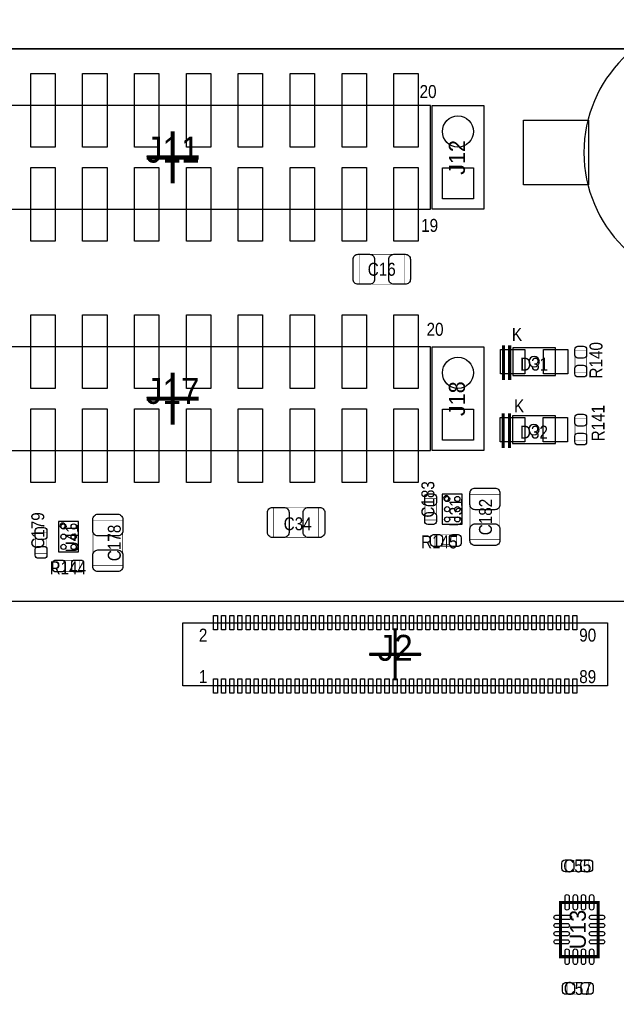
# Model space of a CAD drawing. Extents: x 0 to 170, y -5 to 121.
# Tile 11 of 13: x 94 to 123, y 73 to 121. Entities that reach past the tile are written whole.
import ezdxf
from ezdxf.enums import TextEntityAlignment as Align

# ---------------------------------------------------------------- set-up
doc = ezdxf.new("R2010")
doc.units = 0
for name, color, linetype in [('BG_OUTLINE', 3, 'CONTINUOUS'), ('PG_ASSEMBLY_TOP', 140, 'CONTINUOUS'), ('PG_BODY_CENTER', 211, 'CONTINUOUS'), ('PIN_TOP', 160, 'CONTINUOUS'), ('RD_ASSEMBLY_TOP', 140, 'CONTINUOUS')]:
    doc.layers.add(name, color=color, linetype=linetype)

msp = doc.modelspace()

# ---------------------------------------------------------------- linework, layer by layer
at = {"layer": 'BG_OUTLINE'}
msp.add_lwpolyline([(169.926, 0), (169.926, 39.77386), (164.5158, 39.77386, -0.414214), (163.5252, 40.76446), (163.5252, 44.26966, -0.406818), (164.5158, 45.28566), (169.926, 45.28566), (169.926, 70.5358), (164.5158, 70.5358, -0.414214), (163.5252, 71.5264), (163.5252, 75.0316, -0.406818), (164.5158, 76.0476), (169.926, 76.0476), (169.926, 119.888), (17.526, 119.888), (0, 119.888), (0, 0)], format="xyb", close=True, dxfattribs=at)
msp.add_lwpolyline([(17.526, 119.888), (169.926, 119.888)], dxfattribs=at)
at = {"layer": 'PG_ASSEMBLY_TOP'}
msp.add_lwpolyline([(134.31266, 114.819176, 1), (121.30786, 114.819176, 1), (134.31266, 114.819176)], format="xyb", dxfattribs=at)
for points in [[(88.5444, 112.0394), (113.792, 112.0394), (113.792, 117.1194), (88.5444, 117.1194), (88.5444, 112.0394)], [(88.5444, 100.2284), (113.792, 100.2284), (113.792, 105.3084), (88.5444, 105.3084), (88.5444, 100.2284)], [(114.369342, 96.6216), (115.349274, 96.6216), (115.349274, 98.101404), (114.369342, 98.101404), (114.369342, 96.6216)], [(95.58147, 95.2754), (96.561402, 95.2754), (96.561402, 96.755204), (95.58147, 96.755204), (95.58147, 95.2754)], [(101.664262, 91.793568), (122.460512, 91.793568), (122.460512, 88.720168), (101.664262, 88.720168), (101.664262, 91.793568)]]:
    msp.add_lwpolyline(points, dxfattribs=at)
for points in [[(116.4082, 112.0394), (113.8682, 112.0394), (113.8682, 117.1194), (116.4082, 117.1194)], [(116.4082, 100.2284), (113.8682, 100.2284), (113.8682, 105.3084), (116.4082, 105.3084)], [(117.819424, 103.907844), (119.919496, 103.907844), (119.919496, 105.2576), (117.819424, 105.2576)], [(117.807994, 100.580444), (119.908066, 100.580444), (119.908066, 101.9302), (117.807994, 101.9302)], [(61.311282, 92.837), (61.311282, 41.77411), (65.248282, 37.83711), (125.3744, 37.83711), (129.3114, 41.77411), (129.3114, 92.837)]]:
    msp.add_lwpolyline(points, close=True, dxfattribs=at)
for points, const_width in [([(110.304326, 108.37418), (110.304326, 109.834172), (112.504474, 109.834172), (112.504474, 108.37418), (110.304326, 108.37418)], 0.024892), ([(117.369336, 105.382822), (117.369336, 103.6828)], 0.150114), ([(117.669564, 105.382822), (117.669564, 103.6828)], 0.150114), ([(120.86844, 105.11282), (121.428256, 105.11282), (121.428256, 104.052624), (120.86844, 104.052624), (120.86844, 105.11282)], 0.024892), ([(117.357906, 102.055422), (117.357906, 100.3554)], 0.150114), ([(117.658134, 102.055422), (117.658134, 100.3554)], 0.150114), ([(121.428256, 100.725224), (120.86844, 100.725224), (120.86844, 101.78542), (121.428256, 101.78542), (121.428256, 100.725224)], 0.024892), ([(113.52022, 97.8916), (114.080036, 97.8916), (114.080036, 96.831404), (113.52022, 96.831404), (113.52022, 97.8916)], 0.024892), ([(115.729258, 98.088196), (117.18925, 98.088196), (117.18925, 95.888048), (115.729258, 95.888048), (115.729258, 98.088196)], 0.024892), ([(108.313474, 97.44202), (108.313474, 95.982028), (106.113326, 95.982028), (106.113326, 97.44202), (108.313474, 97.44202)], 0.024892), ([(97.263458, 96.810068), (98.72345, 96.810068), (98.72345, 94.60992), (97.263458, 94.60992), (97.263458, 96.810068)], 0.024892), ([(94.44482, 96.240092), (95.004636, 96.240092), (95.004636, 95.179896), (94.44482, 95.179896), (94.44482, 96.240092)], 0.024892), ([(114.017552, 95.54464), (114.017552, 96.104456), (115.077748, 96.104456), (115.077748, 95.54464), (114.017552, 95.54464)], 0.024892), ([(95.527368, 94.30004), (95.527368, 94.859856), (96.587564, 94.859856), (96.587564, 94.30004), (95.527368, 94.30004)], 0.024892), ([(120.451626, 79.619094), (120.451626, 80.17891), (121.511822, 80.17891), (121.511822, 79.619094), (120.451626, 79.619094)], 0.024892), ([(120.156732, 78.109318), (120.156732, 75.459082), (122.006868, 75.459082), (122.006868, 78.109318), (120.156732, 78.109318)], 0.1524), ([(120.477026, 73.624694), (120.477026, 74.18451), (121.537222, 74.18451), (121.537222, 73.624694), (120.477026, 73.624694)], 0.024892)]:
    msp.add_lwpolyline(points, dxfattribs=dict(at, const_width=const_width))
for points in [[(114.698272, 97.897442, 1), (114.436144, 97.897442, 1)], [(95.9104, 96.551242, 1), (95.648272, 96.551242, 1)]]:
    msp.add_lwpolyline(points, format="xyb", close=True, dxfattribs=at)
at = {"layer": 'PG_BODY_CENTER'}
for points, const_width in [([(101.1682, 113.3094), (101.1682, 115.8494)], 0.2032), ([(99.8982, 114.5794), (102.4382, 114.5794)], 0.2032), ([(101.1682, 101.4984), (101.1682, 104.0384)], 0.2032), ([(99.8982, 102.7684), (102.4382, 102.7684)], 0.2032), ([(112.06226, 88.986868), (112.06226, 91.526868)], 0.1524), ([(110.79226, 90.256868), (113.33226, 90.256868)], 0.1524)]:
    msp.add_lwpolyline(points, dxfattribs=dict(at, const_width=const_width))
for points in [[(119.12346, 104.582722, 1), (118.61546, 104.582722, 1)], [(119.11203, 101.255322, 1), (118.60403, 101.255322, 1)]]:
    msp.add_lwpolyline(points, format="xyb", close=True, dxfattribs=at)
for points in [[(112.06226, 88.986868), (112.06226, 91.526868)], [(110.79226, 90.256868), (113.33226, 90.256868)]]:
    msp.add_lwpolyline(points, dxfattribs=at)
at = {"layer": 'PIN_TOP'}
for points in [[(94.2213, 115.0747), (94.2213, 118.6815), (95.4151, 118.6815), (95.4151, 115.0747)], [(96.7613, 115.0747), (96.7613, 118.6815), (97.9551, 118.6815), (97.9551, 115.0747)], [(99.3013, 115.0747), (99.3013, 118.6815), (100.4951, 118.6815), (100.4951, 115.0747)], [(101.8413, 115.0747), (101.8413, 118.6815), (103.0351, 118.6815), (103.0351, 115.0747)], [(104.3813, 115.0747), (104.3813, 118.6815), (105.5751, 118.6815), (105.5751, 115.0747)], [(106.9213, 115.0747), (106.9213, 118.6815), (108.1151, 118.6815), (108.1151, 115.0747)], [(109.4613, 115.0747), (109.4613, 118.6815), (110.6551, 118.6815), (110.6551, 115.0747)], [(112.0013, 115.0747), (112.0013, 118.6815), (113.1951, 118.6815), (113.1951, 115.0747)], [(118.34876, 113.231676), (118.34876, 116.406676), (121.52376, 116.406676), (121.52376, 113.231676)], [(94.2213, 110.4773), (94.2213, 114.0841), (95.4151, 114.0841), (95.4151, 110.4773)], [(96.7613, 110.4773), (96.7613, 114.0841), (97.9551, 114.0841), (97.9551, 110.4773)], [(99.3013, 110.4773), (99.3013, 114.0841), (100.4951, 114.0841), (100.4951, 110.4773)], [(101.8413, 110.4773), (101.8413, 114.0841), (103.0351, 114.0841), (103.0351, 110.4773)], [(104.3813, 110.4773), (104.3813, 114.0841), (105.5751, 114.0841), (105.5751, 110.4773)], [(106.9213, 110.4773), (106.9213, 114.0841), (108.1151, 114.0841), (108.1151, 110.4773)], [(109.4613, 110.4773), (109.4613, 114.0841), (110.6551, 114.0841), (110.6551, 110.4773)], [(112.0013, 110.4773), (112.0013, 114.0841), (113.1951, 114.0841), (113.1951, 110.4773)], [(115.9002, 112.5474), (114.3762, 112.5474), (114.3762, 114.0714), (115.9002, 114.0714)], [(94.2213, 103.2637), (94.2213, 106.8705), (95.4151, 106.8705), (95.4151, 103.2637)], [(96.7613, 103.2637), (96.7613, 106.8705), (97.9551, 106.8705), (97.9551, 103.2637)], [(99.3013, 103.2637), (99.3013, 106.8705), (100.4951, 106.8705), (100.4951, 103.2637)], [(101.8413, 103.2637), (101.8413, 106.8705), (103.0351, 106.8705), (103.0351, 103.2637)], [(104.3813, 103.2637), (104.3813, 106.8705), (105.5751, 106.8705), (105.5751, 103.2637)], [(106.9213, 103.2637), (106.9213, 106.8705), (108.1151, 106.8705), (108.1151, 103.2637)], [(109.4613, 103.2637), (109.4613, 106.8705), (110.6551, 106.8705), (110.6551, 103.2637)], [(112.0013, 103.2637), (112.0013, 106.8705), (113.1951, 106.8705), (113.1951, 103.2637)], [(118.416324, 105.179622), (118.416324, 103.985822), (117.222524, 103.985822), (117.222524, 105.179622)], [(120.516396, 105.179622), (120.516396, 103.985822), (119.322596, 103.985822), (119.322596, 105.179622)], [(94.2213, 98.6663), (94.2213, 102.2731), (95.4151, 102.2731), (95.4151, 98.6663)], [(96.7613, 98.6663), (96.7613, 102.2731), (97.9551, 102.2731), (97.9551, 98.6663)], [(99.3013, 98.6663), (99.3013, 102.2731), (100.4951, 102.2731), (100.4951, 98.6663)], [(101.8413, 98.6663), (101.8413, 102.2731), (103.0351, 102.2731), (103.0351, 98.6663)], [(104.3813, 98.6663), (104.3813, 102.2731), (105.5751, 102.2731), (105.5751, 98.6663)], [(106.9213, 98.6663), (106.9213, 102.2731), (108.1151, 102.2731), (108.1151, 98.6663)], [(109.4613, 98.6663), (109.4613, 102.2731), (110.6551, 102.2731), (110.6551, 98.6663)], [(112.0013, 98.6663), (112.0013, 102.2731), (113.1951, 102.2731), (113.1951, 98.6663)], [(115.9002, 100.7364), (114.3762, 100.7364), (114.3762, 102.2604), (115.9002, 102.2604)], [(118.404894, 101.852222), (118.404894, 100.658422), (117.211094, 100.658422), (117.211094, 101.852222)], [(120.504966, 101.852222), (120.504966, 100.658422), (119.311166, 100.658422), (119.311166, 101.852222)], [(103.161084, 91.452446), (103.161084, 92.15247), (103.360982, 92.15247), (103.360982, 91.452446)], [(103.561134, 91.452446), (103.561134, 92.15247), (103.761032, 92.15247), (103.761032, 91.452446)], [(103.961184, 91.452446), (103.961184, 92.15247), (104.161082, 92.15247), (104.161082, 91.452446)], [(104.361234, 91.452446), (104.361234, 92.15247), (104.561132, 92.15247), (104.561132, 91.452446)], [(104.761284, 91.452446), (104.761284, 92.15247), (104.961182, 92.15247), (104.961182, 91.452446)], [(105.161334, 91.452446), (105.161334, 92.15247), (105.361232, 92.15247), (105.361232, 91.452446)], [(105.561384, 91.452446), (105.561384, 92.15247), (105.761282, 92.15247), (105.761282, 91.452446)], [(105.961434, 91.452446), (105.961434, 92.15247), (106.161332, 92.15247), (106.161332, 91.452446)], [(106.361484, 91.452446), (106.361484, 92.15247), (106.561382, 92.15247), (106.561382, 91.452446)], [(106.761534, 91.452446), (106.761534, 92.15247), (106.961432, 92.15247), (106.961432, 91.452446)], [(107.161584, 91.452446), (107.161584, 92.15247), (107.361482, 92.15247), (107.361482, 91.452446)], [(107.561634, 91.452446), (107.561634, 92.15247), (107.761532, 92.15247), (107.761532, 91.452446)], [(107.961684, 91.452446), (107.961684, 92.15247), (108.161582, 92.15247), (108.161582, 91.452446)], [(108.361734, 91.452446), (108.361734, 92.15247), (108.561632, 92.15247), (108.561632, 91.452446)], [(108.761784, 91.452446), (108.761784, 92.15247), (108.961682, 92.15247), (108.961682, 91.452446)], [(109.161834, 91.452446), (109.161834, 92.15247), (109.361732, 92.15247), (109.361732, 91.452446)], [(109.561884, 91.452446), (109.561884, 92.15247), (109.761782, 92.15247), (109.761782, 91.452446)], [(109.961934, 91.452446), (109.961934, 92.15247), (110.161832, 92.15247), (110.161832, 91.452446)], [(110.361984, 91.452446), (110.361984, 92.15247), (110.561882, 92.15247), (110.561882, 91.452446)], [(110.762034, 91.452446), (110.762034, 92.15247), (110.961932, 92.15247), (110.961932, 91.452446)], [(111.162084, 91.452446), (111.162084, 92.15247), (111.361982, 92.15247), (111.361982, 91.452446)], [(111.562134, 91.452446), (111.562134, 92.15247), (111.762032, 92.15247), (111.762032, 91.452446)], [(111.962184, 91.452446), (111.962184, 92.15247), (112.162082, 92.15247), (112.162082, 91.452446)], [(112.362234, 91.452446), (112.362234, 92.15247), (112.562132, 92.15247), (112.562132, 91.452446)], [(112.762284, 91.452446), (112.762284, 92.15247), (112.962182, 92.15247), (112.962182, 91.452446)], [(113.162334, 91.452446), (113.162334, 92.15247), (113.362232, 92.15247), (113.362232, 91.452446)], [(113.562384, 91.452446), (113.562384, 92.15247), (113.762282, 92.15247), (113.762282, 91.452446)], [(113.962434, 91.452446), (113.962434, 92.15247), (114.162332, 92.15247), (114.162332, 91.452446)], [(114.362484, 91.452446), (114.362484, 92.15247), (114.562382, 92.15247), (114.562382, 91.452446)], [(114.762534, 91.452446), (114.762534, 92.15247), (114.962432, 92.15247), (114.962432, 91.452446)], [(115.162584, 91.452446), (115.162584, 92.15247), (115.362482, 92.15247), (115.362482, 91.452446)], [(115.562634, 91.452446), (115.562634, 92.15247), (115.762532, 92.15247), (115.762532, 91.452446)], [(115.962684, 91.452446), (115.962684, 92.15247), (116.162582, 92.15247), (116.162582, 91.452446)], [(116.362734, 91.452446), (116.362734, 92.15247), (116.562632, 92.15247), (116.562632, 91.452446)], [(116.762784, 91.452446), (116.762784, 92.15247), (116.962682, 92.15247), (116.962682, 91.452446)], [(117.162834, 91.452446), (117.162834, 92.15247), (117.362732, 92.15247), (117.362732, 91.452446)], [(117.562884, 91.452446), (117.562884, 92.15247), (117.762782, 92.15247), (117.762782, 91.452446)], [(117.962934, 91.452446), (117.962934, 92.15247), (118.162832, 92.15247), (118.162832, 91.452446)], [(118.362984, 91.452446), (118.362984, 92.15247), (118.562882, 92.15247), (118.562882, 91.452446)], [(118.763034, 91.452446), (118.763034, 92.15247), (118.962932, 92.15247), (118.962932, 91.452446)], [(119.163084, 91.452446), (119.163084, 92.15247), (119.362982, 92.15247), (119.362982, 91.452446)], [(119.563134, 91.452446), (119.563134, 92.15247), (119.763032, 92.15247), (119.763032, 91.452446)], [(119.963184, 91.452446), (119.963184, 92.15247), (120.163082, 92.15247), (120.163082, 91.452446)], [(120.363234, 91.452446), (120.363234, 92.15247), (120.563132, 92.15247), (120.563132, 91.452446)], [(120.763284, 91.452446), (120.763284, 92.15247), (120.963182, 92.15247), (120.963182, 91.452446)], [(103.161084, 88.361266), (103.161084, 89.06129), (103.360982, 89.06129), (103.360982, 88.361266)], [(103.561134, 88.361266), (103.561134, 89.06129), (103.761032, 89.06129), (103.761032, 88.361266)], [(103.961184, 88.361266), (103.961184, 89.06129), (104.161082, 89.06129), (104.161082, 88.361266)], [(104.361234, 88.361266), (104.361234, 89.06129), (104.561132, 89.06129), (104.561132, 88.361266)], [(104.761284, 88.361266), (104.761284, 89.06129), (104.961182, 89.06129), (104.961182, 88.361266)], [(105.161334, 88.361266), (105.161334, 89.06129), (105.361232, 89.06129), (105.361232, 88.361266)], [(105.561384, 88.361266), (105.561384, 89.06129), (105.761282, 89.06129), (105.761282, 88.361266)], [(105.961434, 88.361266), (105.961434, 89.06129), (106.161332, 89.06129), (106.161332, 88.361266)], [(106.361484, 88.361266), (106.361484, 89.06129), (106.561382, 89.06129), (106.561382, 88.361266)], [(106.761534, 88.361266), (106.761534, 89.06129), (106.961432, 89.06129), (106.961432, 88.361266)], [(107.161584, 88.361266), (107.161584, 89.06129), (107.361482, 89.06129), (107.361482, 88.361266)], [(107.561634, 88.361266), (107.561634, 89.06129), (107.761532, 89.06129), (107.761532, 88.361266)], [(107.961684, 88.361266), (107.961684, 89.06129), (108.161582, 89.06129), (108.161582, 88.361266)], [(108.361734, 88.361266), (108.361734, 89.06129), (108.561632, 89.06129), (108.561632, 88.361266)], [(108.761784, 88.361266), (108.761784, 89.06129), (108.961682, 89.06129), (108.961682, 88.361266)], [(109.161834, 88.361266), (109.161834, 89.06129), (109.361732, 89.06129), (109.361732, 88.361266)], [(109.561884, 88.361266), (109.561884, 89.06129), (109.761782, 89.06129), (109.761782, 88.361266)], [(109.961934, 88.361266), (109.961934, 89.06129), (110.161832, 89.06129), (110.161832, 88.361266)], [(110.361984, 88.361266), (110.361984, 89.06129), (110.561882, 89.06129), (110.561882, 88.361266)], [(110.762034, 88.361266), (110.762034, 89.06129), (110.961932, 89.06129), (110.961932, 88.361266)], [(111.162084, 88.361266), (111.162084, 89.06129), (111.361982, 89.06129), (111.361982, 88.361266)], [(111.562134, 88.361266), (111.562134, 89.06129), (111.762032, 89.06129), (111.762032, 88.361266)], [(111.962184, 88.361266), (111.962184, 89.06129), (112.162082, 89.06129), (112.162082, 88.361266)], [(112.362234, 88.361266), (112.362234, 89.06129), (112.562132, 89.06129), (112.562132, 88.361266)], [(112.762284, 88.361266), (112.762284, 89.06129), (112.962182, 89.06129), (112.962182, 88.361266)], [(113.162334, 88.361266), (113.162334, 89.06129), (113.362232, 89.06129), (113.362232, 88.361266)], [(113.562384, 88.361266), (113.562384, 89.06129), (113.762282, 89.06129), (113.762282, 88.361266)], [(113.962434, 88.361266), (113.962434, 89.06129), (114.162332, 89.06129), (114.162332, 88.361266)], [(114.362484, 88.361266), (114.362484, 89.06129), (114.562382, 89.06129), (114.562382, 88.361266)], [(114.762534, 88.361266), (114.762534, 89.06129), (114.962432, 89.06129), (114.962432, 88.361266)], [(115.162584, 88.361266), (115.162584, 89.06129), (115.362482, 89.06129), (115.362482, 88.361266)], [(115.562634, 88.361266), (115.562634, 89.06129), (115.762532, 89.06129), (115.762532, 88.361266)], [(115.962684, 88.361266), (115.962684, 89.06129), (116.162582, 89.06129), (116.162582, 88.361266)], [(116.362734, 88.361266), (116.362734, 89.06129), (116.562632, 89.06129), (116.562632, 88.361266)], [(116.762784, 88.361266), (116.762784, 89.06129), (116.962682, 89.06129), (116.962682, 88.361266)], [(117.162834, 88.361266), (117.162834, 89.06129), (117.362732, 89.06129), (117.362732, 88.361266)], [(117.562884, 88.361266), (117.562884, 89.06129), (117.762782, 89.06129), (117.762782, 88.361266)], [(117.962934, 88.361266), (117.962934, 89.06129), (118.162832, 89.06129), (118.162832, 88.361266)], [(118.362984, 88.361266), (118.362984, 89.06129), (118.562882, 89.06129), (118.562882, 88.361266)], [(118.763034, 88.361266), (118.763034, 89.06129), (118.962932, 89.06129), (118.962932, 88.361266)], [(119.163084, 88.361266), (119.163084, 89.06129), (119.362982, 89.06129), (119.362982, 88.361266)], [(119.563134, 88.361266), (119.563134, 89.06129), (119.763032, 89.06129), (119.763032, 88.361266)], [(119.963184, 88.361266), (119.963184, 89.06129), (120.163082, 89.06129), (120.163082, 88.361266)], [(120.363234, 88.361266), (120.363234, 89.06129), (120.563132, 89.06129), (120.563132, 88.361266)], [(120.763284, 88.361266), (120.763284, 89.06129), (120.963182, 89.06129), (120.963182, 88.361266)]]:
    msp.add_lwpolyline(points, close=True, dxfattribs=at)
for points in [[(110.249462, 109.839252), (110.809278, 109.839252, -0.414709), (111.059468, 109.589062), (111.059468, 108.61929, -0.414709), (110.809278, 108.3691), (110.249462, 108.3691, -0.414709), (109.999272, 108.61929), (109.999272, 109.589062, -0.414709)], [(112.559338, 108.3691), (111.999522, 108.3691, -0.414709), (111.749332, 108.61929), (111.749332, 109.589062, -0.414709), (111.999522, 109.839252), (112.559338, 109.839252, -0.414709), (112.809528, 109.589062), (112.809528, 108.61929, -0.414709)], [(121.438416, 105.18267), (121.438416, 104.902762, -0.414846), (121.288302, 104.752648), (121.008394, 104.752648, -0.414846), (120.85828, 104.902762), (120.85828, 105.18267, -0.414846), (121.008394, 105.332784), (121.288302, 105.332784, -0.414846)], [(120.85828, 103.982774), (120.85828, 104.262682, -0.414846), (121.008394, 104.412796), (121.288302, 104.412796, -0.414846), (121.438416, 104.262682), (121.438416, 103.982774, -0.414846), (121.288302, 103.83266), (121.008394, 103.83266, -0.414846)], [(121.438416, 101.85527), (121.438416, 101.575362, -0.414846), (121.288302, 101.425248), (121.008394, 101.425248, -0.414846), (120.85828, 101.575362), (120.85828, 101.85527, -0.414846), (121.008394, 102.005384), (121.288302, 102.005384, -0.414846)], [(120.85828, 100.655374), (120.85828, 100.935282, -0.414846), (121.008394, 101.085396), (121.288302, 101.085396, -0.414846), (121.438416, 100.935282), (121.438416, 100.655374, -0.414846), (121.288302, 100.50526), (121.008394, 100.50526, -0.414846)], [(117.19433, 98.14306), (117.19433, 97.583244, -0.414709), (116.94414, 97.333054), (115.974368, 97.333054, -0.414709), (115.724178, 97.583244), (115.724178, 98.14306, -0.414709), (115.974368, 98.39325), (116.94414, 98.39325, -0.414709)], [(114.090196, 97.96145), (114.090196, 97.681542, -0.414846), (113.940082, 97.531428), (113.660174, 97.531428, -0.414846), (113.51006, 97.681542), (113.51006, 97.96145, -0.414846), (113.660174, 98.111564), (113.940082, 98.111564, -0.414846)], [(106.058462, 97.4471), (106.618278, 97.4471, -0.414709), (106.868468, 97.19691), (106.868468, 96.227138, -0.414709), (106.618278, 95.976948), (106.058462, 95.976948, -0.414709), (105.808272, 96.227138), (105.808272, 97.19691, -0.414709)], [(108.368338, 95.976948), (107.808522, 95.976948, -0.414709), (107.558332, 96.227138), (107.558332, 97.19691, -0.414709), (107.808522, 97.4471), (108.368338, 97.4471, -0.414709), (108.618528, 97.19691), (108.618528, 96.227138, -0.414709)], [(98.72853, 96.864932), (98.72853, 96.305116, -0.414709), (98.47834, 96.054926), (97.508568, 96.054926, -0.414709), (97.258378, 96.305116), (97.258378, 96.864932, -0.414709), (97.508568, 97.115122), (98.47834, 97.115122, -0.414709)], [(113.51006, 96.761554), (113.51006, 97.041462, -0.414846), (113.660174, 97.191576), (113.940082, 97.191576, -0.414846), (114.090196, 97.041462), (114.090196, 96.761554, -0.414846), (113.940082, 96.61144), (113.660174, 96.61144, -0.414846)], [(95.014796, 96.309942), (95.014796, 96.030034, -0.414846), (94.864682, 95.87992), (94.584774, 95.87992, -0.414846), (94.43466, 96.030034), (94.43466, 96.309942, -0.414846), (94.584774, 96.460056), (94.864682, 96.460056, -0.414846)], [(115.724178, 95.833184), (115.724178, 96.393, -0.414709), (115.974368, 96.64319), (116.94414, 96.64319, -0.414709), (117.19433, 96.393), (117.19433, 95.833184, -0.414709), (116.94414, 95.582994), (115.974368, 95.582994, -0.414709)], [(113.947702, 96.114616), (114.22761, 96.114616, -0.414846), (114.377724, 95.964502), (114.377724, 95.684594, -0.414846), (114.22761, 95.53448), (113.947702, 95.53448, -0.414846), (113.797588, 95.684594), (113.797588, 95.964502, -0.414846)], [(115.147598, 95.53448), (114.86769, 95.53448, -0.414846), (114.717576, 95.684594), (114.717576, 95.964502, -0.414846), (114.86769, 96.114616), (115.147598, 96.114616, -0.414846), (115.297712, 95.964502), (115.297712, 95.684594, -0.414846)], [(94.43466, 95.110046), (94.43466, 95.389954, -0.414846), (94.584774, 95.540068), (94.864682, 95.540068, -0.414846), (95.014796, 95.389954), (95.014796, 95.110046, -0.414846), (94.864682, 94.959932), (94.584774, 94.959932, -0.414846)], [(97.258378, 94.555056), (97.258378, 95.114872, -0.414709), (97.508568, 95.365062), (98.47834, 95.365062, -0.414709), (98.72853, 95.114872), (98.72853, 94.555056, -0.414709), (98.47834, 94.304866), (97.508568, 94.304866, -0.414709)], [(95.457518, 94.870016), (95.737426, 94.870016, -0.414846), (95.88754, 94.719902), (95.88754, 94.439994, -0.414846), (95.737426, 94.28988), (95.457518, 94.28988, -0.414846), (95.307404, 94.439994), (95.307404, 94.719902, -0.414846)], [(96.657414, 94.28988), (96.377506, 94.28988, -0.414846), (96.227392, 94.439994), (96.227392, 94.719902, -0.414846), (96.377506, 94.870016), (96.657414, 94.870016, -0.414846), (96.807528, 94.719902), (96.807528, 94.439994, -0.414846)], [(120.381776, 80.18907), (120.661684, 80.18907, -0.414846), (120.811798, 80.038956), (120.811798, 79.759048, -0.414846), (120.661684, 79.608934), (120.381776, 79.608934, -0.414846), (120.231662, 79.759048), (120.231662, 80.038956, -0.414846)], [(121.581672, 79.608934), (121.301764, 79.608934, -0.414846), (121.15165, 79.759048), (121.15165, 80.038956, -0.414846), (121.301764, 80.18907), (121.581672, 80.18907, -0.414846), (121.731786, 80.038956), (121.731786, 79.759048, -0.414846)], [(120.380252, 77.837284), (120.380252, 78.396084, -1), (120.583452, 78.396084), (120.583452, 77.837284, -1)], [(120.780302, 77.837284), (120.780302, 78.396084, -1), (120.983502, 78.396084), (120.983502, 77.837284, -1)], [(121.180098, 77.837284), (121.180098, 78.396084, -1), (121.383298, 78.396084), (121.383298, 77.837284, -1)], [(121.580148, 77.837284), (121.580148, 78.396084, -1), (121.783348, 78.396084), (121.783348, 77.837284, -1)], [(120.597676, 77.282548), (119.937276, 77.282548, -1), (119.937276, 77.485748), (120.597676, 77.485748, -1)], [(122.226324, 77.282548), (121.667524, 77.282548, -1), (121.667524, 77.485748), (122.226324, 77.485748, -1)], [(120.496076, 76.882498), (119.937276, 76.882498, -1), (119.937276, 77.085698), (120.496076, 77.085698, -1)], [(120.496076, 76.482702), (119.937276, 76.482702, -1), (119.937276, 76.685902), (120.496076, 76.685902, -1)], [(122.226324, 76.882498), (121.667524, 76.882498, -1), (121.667524, 77.085698), (122.226324, 77.085698, -1)], [(122.226324, 76.482702), (121.667524, 76.482702, -1), (121.667524, 76.685902), (122.226324, 76.685902, -1)], [(120.496076, 76.082652), (119.937276, 76.082652, -1), (119.937276, 76.285852), (120.496076, 76.285852, -1)], [(122.226324, 76.082652), (121.667524, 76.082652, -1), (121.667524, 76.285852), (122.226324, 76.285852, -1)], [(120.380252, 75.172316), (120.380252, 75.731116, -1), (120.583452, 75.731116), (120.583452, 75.172316, -1)], [(120.780302, 75.172316), (120.780302, 75.731116, -1), (120.983502, 75.731116), (120.983502, 75.172316, -1)], [(121.180098, 75.172316), (121.180098, 75.731116, -1), (121.383298, 75.731116), (121.383298, 75.172316, -1)], [(121.580148, 75.172316), (121.580148, 75.731116, -1), (121.783348, 75.731116), (121.783348, 75.172316, -1)], [(120.407176, 74.19467), (120.687084, 74.19467, -0.414846), (120.837198, 74.044556), (120.837198, 73.764648, -0.414846), (120.687084, 73.614534), (120.407176, 73.614534, -0.414846), (120.257062, 73.764648), (120.257062, 74.044556, -0.414846)], [(121.607072, 73.614534), (121.327164, 73.614534, -0.414846), (121.17705, 73.764648), (121.17705, 74.044556, -0.414846), (121.327164, 74.19467), (121.607072, 74.19467, -0.414846), (121.757186, 74.044556), (121.757186, 73.764648, -0.414846)]]:
    msp.add_lwpolyline(points, format="xyb", close=True, dxfattribs=at)
for centre, radius in [((115.1382, 115.8494), 0.762), ((115.1382, 104.0384), 0.762), ((114.609372, 97.861628), 0.127), ((115.109244, 97.861628), 0.127), ((114.609372, 97.361502), 0.127), ((115.109244, 97.361502), 0.127), ((114.609372, 96.861376), 0.127), ((115.109244, 96.861376), 0.127), ((95.8215, 96.515428), 0.127), ((96.321372, 96.515428), 0.127), ((95.8215, 96.015302), 0.127), ((96.321372, 96.015302), 0.127), ((95.8215, 95.515176), 0.127), ((96.321372, 95.515176), 0.127)]:
    msp.add_circle(centre, radius, dxfattribs=at)

# ---------------------------------------------------------------- texts
at = {"layer": 'PG_ASSEMBLY_TOP', "width": 0.88}
for s, p in [('20', (113.2586, 117.4877)), ('19', (113.3348, 110.9345)), ('20', (113.6015, 105.84942)), ('K', (117.7798, 105.6005)), ('K', (117.8814, 102.0953)), ('2', (102.451662, 90.879168)), ('90', (121.076212, 90.879168)), ('1', (102.451662, 88.847168)), ('89', (121.076212, 88.847168))]:
    msp.add_text(s, height=0.635, dxfattribs=at).set_placement(p)
at = {"layer": 'RD_ASSEMBLY_TOP'}
for s, height, width, p in [('J11', 1.27, 0.96, (101.1682, 114.3254)), ('C16', 0.635, 0.88, (111.4044, 108.786676)), ('D31', 0.635, 0.88, (118.86946, 104.144064)), ('J17', 1.27, 0.96, (101.1682, 102.5144)), ('D32', 0.635, 0.88, (118.85803, 100.816664)), ('C34', 0.635, 0.88, (107.2896, 96.3295)), ('R145', 0.635, 0.88, (114.2238, 95.4405)), ('R144', 0.635, 0.88, (96.0374, 94.1705)), ('J2', 1.27, 0.96, (112.06226, 89.939368)), ('C55', 0.635, 0.88, (120.981724, 79.581502)), ('C57', 0.635, 0.88, (121.007124, 73.587102))]:
    msp.add_text(s, height=height, dxfattribs=dict(at, width=width)).set_placement(p, align=Align.CENTER)
for s, p in [('J12', (115.4811, 114.5794)), ('J18', (115.4811, 102.7684)), ('U13', (121.3993, 76.7842))]:
    msp.add_text(s, height=0.7874, rotation=90, dxfattribs=at).set_placement(p, align=Align.CENTER)
at = {"layer": 'RD_ASSEMBLY_TOP', "width": 0.88}
for s, p in [('R140', (122.2121, 104.648)), ('R141', (122.3137, 101.5746)), ('C183', (113.9825, 97.8408)), ('U31', (115.3541, 97.2058)), ('C182', (116.8019, 96.9772)), ('C179', (94.8817, 96.3168)), ('U41', (96.5581, 95.9358)), ('C178', (98.628454, 95.709994))]:
    msp.add_text(s, height=0.635, rotation=90, dxfattribs=at).set_placement(p, align=Align.CENTER)

doc.saveas('drawing.dxf')
